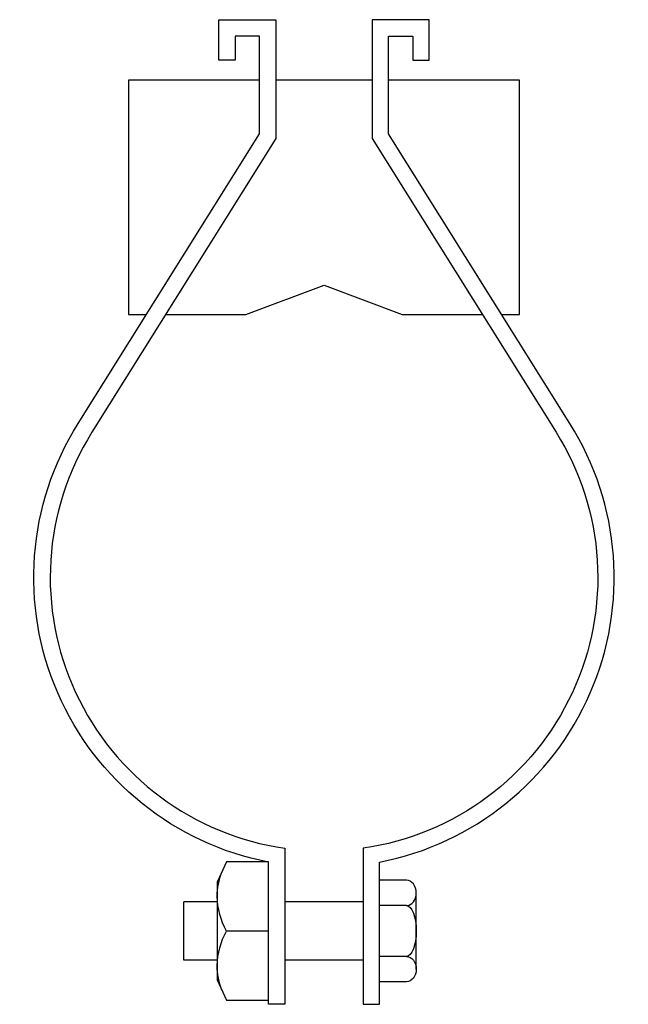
# Model space of a CAD drawing. Extents: x 28 to 187, y 11 to 268.
import ezdxf

# ---------------------------------------------------------------- set-up
doc = ezdxf.new("R2010")
doc.units = 0
doc.header["$MEASUREMENT"] = 0
doc.layers.get('0').update_dxf_attribs({"linetype": 'CONTINUOUS'})

# ---------------------------------------------------------------- blocks, each defined once
blk = doc.blocks.new('AI9-BLK2')
at = {"color": 7}
blk.add_line((6.71, 0), (-4.24, 0), dxfattribs=at)
blk.add_lwpolyline([(-4.24, 18.07), (-6.71, 12.78), (-6.71, -12.78), (-4.24, -18.07), (6.71, -18.07), (6.71, 18.07)], close=True, dxfattribs=at)
blk.add_open_spline([(-5.47, -15.43), (-6.24, -13.38), (-6.66, -11.22), (-6.71, -9.04), (-6.64, -5.87), (-5.79, -2.76), (-4.24, 0), (-5.79, 2.76), (-6.64, 5.87), (-6.71, 9.04), (-6.66, 11.22), (-6.24, 13.38), (-5.47, 15.43)], degree=3, knots=[0, 0, 0, 0, 1, 1, 1, 2, 2, 2, 3, 3, 3, 4, 4, 4, 4], dxfattribs=at)
blk = doc.blocks.new('AI9-BLK1')
at = {"color": 7}
for p, q in [((-4.79, -13.28), (-4.79, 13.28)), ((2.24, 13.28), (-4.79, 13.28)), ((4.79, -9.96), (4.79, 9.96)), ((2.24, 6.64), (-4.79, 6.64)), ((2.24, -6.64), (-4.79, -6.64)), ((2.24, -13.28), (-4.79, -13.28))]:
    blk.add_line(p, q, dxfattribs=at)
for points in [[(2.24, 6.64), (3.65, 6.64), (4.79, 8.13), (4.79, 9.96), (4.79, 11.79), (3.65, 13.28), (2.24, 13.28)], [(2.24, 6.64), (3.65, 6.64), (4.79, 3.67), (4.79, 0), (4.79, -3.67), (3.65, -6.64), (2.24, -6.64)], [(2.24, -6.64), (3.65, -6.64), (4.79, -8.13), (4.79, -9.96), (4.79, -11.79), (3.65, -13.28), (2.24, -13.28)]]:
    blk.add_open_spline(points, degree=3, knots=[0, 0, 0, 0, 1, 1, 1, 2, 2, 2, 2], dxfattribs=at)

msp = doc.modelspace()

# ---------------------------------------------------------------- linework, layer by layer
at = {"color": 7}
for p, q in [((120.5, 252.67), (95.4, 252.67)), ((71.35, 22.45), (71.35, 37.78)), ((80.02, 37.78), (71.35, 37.78)), ((118.17, 37.78), (97.73, 37.78)), ((80.02, 22.45), (71.35, 22.45)), ((118.17, 22.45), (97.73, 22.45))]:
    msp.add_line(p, q, dxfattribs=at)
for points in [[(91.11, 252.67), (56.84, 252.67), (56.84, 191.33), (61.51, 191.33)], [(154.39, 191.33), (159.06, 191.33), (159.06, 252.67), (124.79, 252.67)], [(66.58, 191.33), (87.51, 191.33), (107.95, 199), (128.4, 191.33), (149.32, 191.33)]]:
    msp.add_lwpolyline(points, dxfattribs=at)
for points in [[(47.3, 160.55), (47.3, 160.55), (95.4, 237.37), (95.4, 237.37), (95.4, 237.37), (95.4, 268.45), (95.4, 268.45), (95.4, 268.45), (80.43, 268.45), (80.43, 268.45), (80.43, 268.45), (80.43, 257.83), (80.43, 257.83), (80.43, 257.83), (84.72, 257.83), (84.72, 257.83), (84.72, 257.83), (84.72, 264.16), (84.72, 264.16), (84.72, 264.16), (91.11, 264.16), (91.11, 264.16), (91.11, 264.16), (91.11, 238.6), (91.11, 238.6), (91.11, 238.6), (43.66, 162.83), (43.66, 162.83), (30.4, 141.66), (28.42, 115.31), (38.37, 92.38), (48.31, 69.46), (68.91, 52.91), (93.43, 48.13), (93.43, 48.13), (93.43, 10.95), (93.43, 10.95), (93.43, 10.95), (97.73, 10.95), (97.73, 10.95), (97.73, 10.95), (97.73, 51.75), (97.73, 51.75), (73.78, 55.21), (53.2, 70.53), (43.03, 92.49), (32.85, 114.44), (34.46, 140.05), (47.3, 160.55)], [(168.6, 160.55), (168.6, 160.55), (120.5, 237.37), (120.5, 237.37), (120.5, 237.37), (120.5, 268.45), (120.5, 268.45), (120.5, 268.45), (135.47, 268.45), (135.47, 268.45), (135.47, 268.45), (135.47, 257.83), (135.47, 257.83), (135.47, 257.83), (131.18, 257.83), (131.18, 257.83), (131.18, 257.83), (131.18, 264.16), (131.18, 264.16), (131.18, 264.16), (124.79, 264.16), (124.79, 264.16), (124.79, 264.16), (124.79, 238.6), (124.79, 238.6), (124.79, 238.6), (172.24, 162.83), (172.24, 162.83), (185.5, 141.66), (187.48, 115.31), (177.53, 92.38), (167.59, 69.46), (146.99, 52.91), (122.47, 48.13), (122.47, 48.13), (122.47, 10.95), (122.47, 10.95), (122.47, 10.95), (118.17, 10.95), (118.17, 10.95), (118.17, 10.95), (118.17, 51.75), (118.17, 51.75), (142.12, 55.21), (162.7, 70.53), (172.87, 92.49), (183.05, 114.44), (181.44, 140.05), (168.6, 160.55)]]:
    msp.add_open_spline(points, degree=3, knots=[0, 0, 0, 0, 1, 1, 1, 2, 2, 2, 3, 3, 3, 4, 4, 4, 5, 5, 5, 6, 6, 6, 7, 7, 7, 8, 8, 8, 9, 9, 9, 10, 10, 10, 11, 11, 11, 12, 12, 12, 13, 13, 13, 14, 14, 14, 15, 15, 15, 16, 16, 16, 16], dxfattribs=at)

# ---------------------------------------------------------------- block references
for name, p in [('AI9-BLK2', (86.73, 30.11)), ('AI9-BLK1', (127.26, 30.11))]:
    msp.add_blockref(name, p, dxfattribs=at)

doc.saveas('drawing.dxf')
